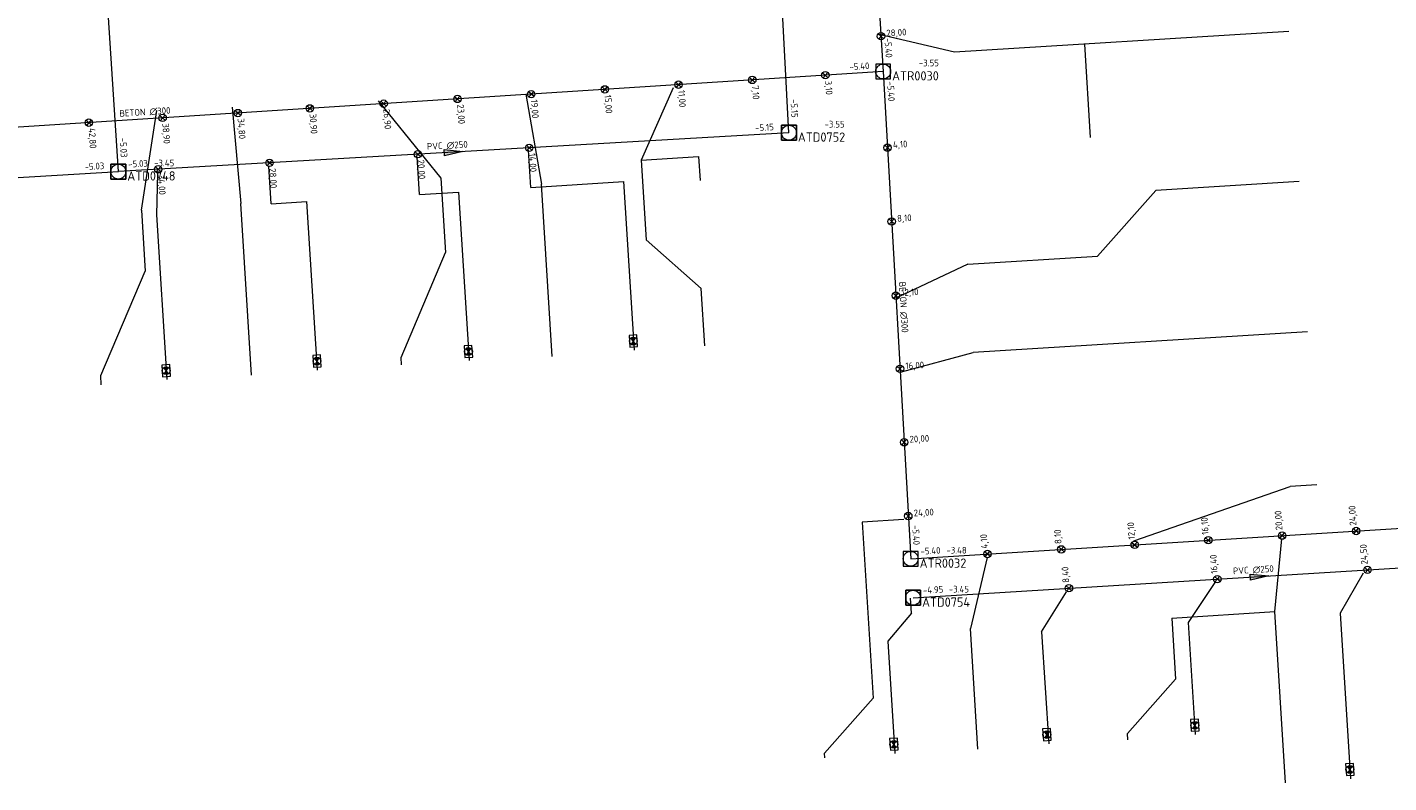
# Model space of a CAD drawing. Header units: metres. Extents: x 162232 to 162755, y 502539 to 502988.
# Tile 22 of 64: x 162485 to 162558, y 502576 to 502617. Entities that reach past the tile are written whole.
import ezdxf

# ---------------------------------------------------------------- set-up
doc = ezdxf.new("R2010")
doc.units = ezdxf.units.M
doc.header["$LTSCALE"] = 0.001
for name, color, linetype, lineweight in [('B-WE-RI-HWA_BOB-T18', 150, 'Continuous', 0), ('B-WE-RI-HWA_HUISAANSLUITING_PVC_125-G', 150, 'Continuous', 13), ('B-WE-RI-HWA_HULPSTUK_INLAAT-S', 150, 'Continuous', 13), ('B-WE-RI-HWA_HULPSTUK_INLAAT-T18', 150, 'Continuous', 0), ('B-WE-RI-HWA_MATERIAAL-T18', 150, 'Continuous', 0), ('B-WE-RI-HWA_PUTDEKSELHOOGTE-T18', 150, 'Continuous', 0), ('B-WE-RI-HWA_PUTNUMMER-T25', 150, 'Continuous', 0), ('B-WE-RI-HWA_RIOOLPUT_INSPECTIEPUT-S', 150, 'Continuous', 13), ('B-WE-RI-HWA_TRANSPORTLEIDING_BETON_300-G', 150, 'Continuous', 13), ('B-WE-RI-VWA_BOB-T18', 20, 'Continuous', 0), ('B-WE-RI-VWA_HUISAANSLUITING_PVC_125-G', 20, 'Continuous', 13), ('B-WE-RI-VWA_HULPSTUK_INLAAT-S', 20, 'Continuous', 13), ('B-WE-RI-VWA_HULPSTUK_INLAAT-T18', 20, 'Continuous', 0), ('B-WE-RI-VWA_HULPSTUK_ONTSTOPPINGSSTUK-S', 20, 'Continuous', 13), ('B-WE-RI-VWA_MATERIAAL-T18', 20, 'Continuous', 0), ('B-WE-RI-VWA_PUTDEKSELHOOGTE-T18', 20, 'Continuous', 0), ('B-WE-RI-VWA_PUTNUMMER-T25', 20, 'Continuous', 0), ('B-WE-RI-VWA_RIOOLPUT_INSPECTIEPUT-S', 20, 'Continuous', 13), ('B-WE-RI-VWA_STROOMRICHTING-S', 20, 'Continuous', 13), ('B-WE-RI-VWA_TRANSPORTLEIDING_PVC_250-G', 20, 'Continuous', 13), ('Default', 7, 'Continuous', 0)]:
    doc.layers.add(name, color=color, linetype=linetype, lineweight=lineweight)
doc.styles.add('NLCS-ISO', font='NLCS-ISO.ttf')

# ---------------------------------------------------------------- blocks, each defined once
blk = doc.blocks.new('SRI-STROOMRICHTING-SO')
at = {"layer": 'Default', "linetype": 'Continuous'}
blk.add_hatch(color=256, dxfattribs=at).paths.add_polyline_path([(-0.0025, 0.00083), (-0.0025, -0.00083), (0.0025, 0)])
at = {"flags": 128}
blk.add_lwpolyline([(0.0025, 0), (-0.0025, -0.00083), (-0.0025, 0.00083), (0.0025, 0)], dxfattribs=at)
blk = doc.blocks.new('B-SRI-PUT_VWA-SO')
at = {"flags": 128}
for points in [[(-0.002, 0.002), (0.002, 0.002), (0.002, -0.002), (-0.002, -0.002), (-0.002, 0.002)], [(0.002, -0.002), (0.002, 0.002), (-0.002, 0.002), (-0.002, -0.002), (0.002, -0.002)]]:
    blk.add_lwpolyline(points, dxfattribs=at)
blk.add_circle((0, 0), 0.002)
blk = doc.blocks.new('B-SRI-PUT_HWA-SO')
at = {"flags": 128}
blk.add_lwpolyline([(-0.002, -0.002), (0.002, -0.002), (0.002, 0.002), (-0.002, 0.002), (-0.002, -0.002)], dxfattribs=at)
blk.add_circle((0, 0), 0.002)
blk = doc.blocks.new('SRI-HULP_INLAAT-SO')
for p, q in [((-0.00071, 0.00071), (0.00071, -0.00071)), ((-0.00071, -0.00071), (0.00071, 0.00071))]:
    blk.add_line(p, q)
blk.add_circle((0, 0), 0.001)
blk = doc.blocks.new('SRI-HULP_ONTSTOP-SO')
at = {"layer": 'Default', "linetype": 'Continuous'}
h = blk.add_hatch(color=256, dxfattribs=at)
edge = h.paths.add_edge_path()
edge.add_arc((0, 0), 0.00105, 146.3099, 180)
edge.add_arc((0, 0), 0.00105, -180, -146.3099)
edge.add_line((-0.00087, -0.00058), (0, 0))
edge.add_line((0, 0), (-0.00087, 0.00058))
h = blk.add_hatch(color=256, dxfattribs=at)
edge = h.paths.add_edge_path()
edge.add_line((0, 0), (0.00087, -0.00058))
edge.add_arc((0, 0), 0.00105, -33.6901, 0)
edge.add_arc((0, 0), 0.00105, 0, 33.6901)
edge.add_line((0.00087, 0.00058), (0, 0))
for p, q in [((0.00087, 0.00058), (-0.00087, -0.00058)), ((-0.00087, 0.00058), (0.00087, -0.00058))]:
    blk.add_line(p, q)
at = {"flags": 128}
blk.add_lwpolyline([(-0.00158, -0.00105), (0.00157, -0.00105), (0.00157, 0.00105), (-0.00158, 0.00105), (-0.00158, -0.00105)], dxfattribs=at)
blk.add_circle((0, 0), 0.00105)

msp = doc.modelspace()

# ---------------------------------------------------------------- linework, layer by layer
at = {"layer": 'B-WE-RI-HWA_HUISAANSLUITING_PVC_125-G', "flags": 128}
for points in [[(162535.023, 502615.28), (162530.977, 502616.232)], [(162553.015, 502616.39), (162535.023, 502615.28)], [(162542.012, 502615.711), (162542.323, 502610.677)], [(162511.955, 502613.016), (162512.79, 502608.174)], [(162519.888, 502613.368), (162518.157, 502609.469)], [(162491.261, 502606.776), (162492.095, 502612.132)], [(162496.151, 502612.312), (162496.617, 502607.131)], [(162504.004, 502612.661), (162507.385, 502608.492)], [(162518.157, 502609.469), (162521.245, 502609.663)], [(162518.157, 502609.469), (162518.421, 502605.178)], [(162521.245, 502609.663), (162521.326, 502608.366)], [(162507.385, 502608.492), (162507.631, 502604.499)], [(162513.362, 502598.898), (162512.79, 502608.174)], [(162545.85, 502607.833), (162542.721, 502604.29)], [(162553.566, 502608.309), (162545.85, 502607.833)], [(162497.188, 502597.881), (162496.617, 502607.131)], [(162491.261, 502606.776), (162491.463, 502603.482)], [(162521.389, 502602.554), (162518.421, 502605.178)], [(162505.243, 502598.839), (162507.631, 502604.499)], [(162535.733, 502603.857), (162542.721, 502604.29)], [(162489.073, 502597.866), (162491.463, 502603.482)], [(162535.733, 502603.857), (162531.901, 502602.047)], [(162521.58, 502599.465), (162521.389, 502602.554)], [(162554.016, 502600.22), (162536.028, 502599.11)], [(162532.163, 502598.066), (162536.028, 502599.11)], [(162505.268, 502598.439), (162505.243, 502598.839)], [(162489.103, 502597.373), (162489.073, 502597.866)], [(162544.669, 502588.964), (162553.087, 502591.887)], [(162554.527, 502591.976), (162553.087, 502591.887)], [(162532.288, 502590.115), (162530.058, 502589.977)], [(162530.058, 502589.977), (162530.641, 502580.499)], [(162552.269, 502585.149), (162552.631, 502589.073)], [(162536.773, 502588.06), (162535.878, 502584.235)], [(162546.719, 502584.807), (162552.269, 502585.149)], [(162552.838, 502575.933), (162552.269, 502585.149)], [(162536.279, 502577.743), (162535.878, 502584.235)], [(162546.719, 502584.807), (162546.921, 502581.513)], [(162544.334, 502578.587), (162546.921, 502581.513)], [(162528.022, 502577.536), (162530.641, 502580.499)], [(162544.355, 502578.253), (162544.334, 502578.587)], [(162528.038, 502577.273), (162528.022, 502577.536)]]:
    msp.add_lwpolyline(points, dxfattribs=at)
at = {"layer": 'B-WE-RI-HWA_TRANSPORTLEIDING_BETON_300-G', "flags": 128}
for points in [[(162529.323, 502644.034), (162531.184, 502614.239)], [(162531.184, 502614.239), (162452.587, 502609.174)], [(162531.184, 502614.239), (162532.665, 502587.997)], [(162532.665, 502587.997), (162601.327, 502592.282)]]:
    msp.add_lwpolyline(points, dxfattribs=at)
at = {"layer": 'B-WE-RI-VWA_HUISAANSLUITING_PVC_125-G', "flags": 128}
for points in [[(162512.226, 502607.994), (162512.099, 502610.008)], [(162498.254, 502607.115), (162498.126, 502609.143)], [(162506.238, 502607.617), (162506.111, 502609.637)], [(162492.137, 502608.772), (162492.079, 502606.527)], [(162506.238, 502607.617), (162508.334, 502607.749)], [(162508.334, 502607.749), (162508.905, 502598.668)], [(162512.226, 502607.994), (162517.216, 502608.308)], [(162517.216, 502608.308), (162517.787, 502599.226)], [(162498.254, 502607.115), (162500.15, 502607.234)], [(162500.15, 502607.234), (162500.721, 502598.153)], [(162492.079, 502606.527), (162492.637, 502597.645)], [(162557.021, 502587.226), (162555.779, 502585.07)], [(162549.037, 502586.717), (162547.594, 502584.561)], [(162532.708, 502585.075), (162532.657, 502585.873)], [(162539.71, 502584.07), (162541.053, 502586.208)], [(162532.708, 502585.075), (162531.426, 502583.554)], [(162555.779, 502585.07), (162556.342, 502576.155)], [(162547.594, 502584.561), (162547.975, 502578.532)], [(162531.426, 502583.554), (162531.807, 502577.511)], [(162539.71, 502584.07), (162540.091, 502578.034)]]:
    msp.add_lwpolyline(points, dxfattribs=at)
at = {"layer": 'B-WE-RI-VWA_TRANSPORTLEIDING_PVC_250-G', "flags": 128}
for points in [[(162490.023, 502608.849), (162487.146, 502653.381)], [(162526.111, 502610.94), (162524.72, 502637.316)], [(162526.111, 502610.94), (162490.023, 502608.849)], [(162459.377, 502607.021), (162490.023, 502608.849)], [(162532.797, 502585.898), (162570.099, 502588.187)]]:
    msp.add_lwpolyline(points, dxfattribs=at)

# ---------------------------------------------------------------- block references
at = {"layer": 'B-WE-RI-HWA_HULPSTUK_INLAAT-S', "linetype": 'Continuous', "lineweight": 0, "xscale": 200, "yscale": 200}
for p, rotation in [((162531.065, 502616.138), 273.5740596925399), ((162528.07, 502614.038), 183.6871941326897), ((162520.167, 502613.529), 183.6871941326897), ((162524.139, 502613.785), 183.6871941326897), ((162508.272, 502612.762), 183.6871941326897), ((162512.243, 502613.018), 183.6871941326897), ((162516.205, 502613.274), 183.6871941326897), ((162496.456, 502612.001), 183.6871941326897), ((162500.328, 502612.251), 183.6871941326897), ((162504.3, 502612.507), 183.6871941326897), ((162488.433, 502611.484), 183.6871941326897), ((162492.404, 502611.74), 183.6871941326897), ((162531.416, 502610.136), 273.2301323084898), ((162531.64, 502606.162), 273.2301323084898), ((162531.865, 502602.168), 273.2301323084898), ((162532.088, 502598.224), 273.2301323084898), ((162532.311, 502594.271), 273.2301323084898), ((162532.535, 502590.297), 273.2301323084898), ((162552.656, 502589.245), 3.571035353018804), ((162556.638, 502589.493), 3.571035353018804), ((162540.769, 502588.503), 3.571035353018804), ((162544.722, 502588.749), 3.571035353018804), ((162548.684, 502588.997), 3.571035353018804), ((162536.797, 502588.255), 3.571035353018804)]:
    msp.add_blockref('SRI-HULP_INLAAT-SO', p, dxfattribs=dict(at, rotation=rotation))
at = {"layer": 'B-WE-RI-HWA_RIOOLPUT_INSPECTIEPUT-S', "linetype": 'Continuous', "lineweight": 0, "xscale": 200, "yscale": 200}
for p in [(162531.184, 502614.239), (162532.665, 502587.997)]:
    msp.add_blockref('B-SRI-PUT_HWA-SO', p, dxfattribs=at)
at = {"layer": 'B-WE-RI-VWA_HULPSTUK_INLAAT-S', "linetype": 'Continuous', "lineweight": 0, "xscale": 200, "yscale": 200}
for p, rotation in [((162506.144, 502609.783), 183.3161070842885), ((162512.134, 502610.13), 183.3161070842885), ((162492.168, 502608.973), 183.3161070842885), ((162498.158, 502609.32), 183.3161070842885), ((162557.251, 502587.399), 3.511495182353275), ((162541.181, 502586.412), 3.511495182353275), ((162549.166, 502586.902), 3.511495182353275)]:
    msp.add_blockref('SRI-HULP_INLAAT-SO', p, dxfattribs=dict(at, rotation=rotation))
at = {"layer": 'B-WE-RI-VWA_HULPSTUK_ONTSTOPPINGSSTUK-S', "linetype": 'Continuous', "lineweight": 0, "xscale": 200, "yscale": 200}
for p, rotation in [((162517.735, 502599.721), 273.598462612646), ((162500.713, 502598.643), 273.598462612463), ((162508.865, 502599.159), 273.598462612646), ((162492.596, 502598.129), 273.598462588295), ((162547.958, 502579.031), 273.612713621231), ((162539.995, 502578.528), 273.612713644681), ((162531.761, 502578.008), 273.612713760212), ((162556.302, 502576.652), 273.61271374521)]:
    msp.add_blockref('SRI-HULP_ONTSTOP-SO', p, dxfattribs=dict(at, rotation=rotation))
at = {"layer": 'B-WE-RI-VWA_RIOOLPUT_INSPECTIEPUT-S', "linetype": 'Continuous', "lineweight": 0, "xscale": 200, "yscale": 200}
for p in [(162526.111, 502610.94), (162490.023, 502608.849), (162532.797, 502585.898)]:
    msp.add_blockref('B-SRI-PUT_VWA-SO', p, dxfattribs=at)
at = {"layer": 'B-WE-RI-VWA_STROOMRICHTING-S', "linetype": 'Continuous', "lineweight": 0, "xscale": 200, "yscale": 200}
for p, rotation in [((162508.067, 502609.895), 3.316107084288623), ((162551.448, 502587.042), 3.511495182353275)]:
    msp.add_blockref('SRI-STROOMRICHTING-SO', p, dxfattribs=dict(at, rotation=rotation))

# ---------------------------------------------------------------- texts
at = {"layer": 'B-WE-RI-HWA_BOB-T18', "linetype": 'Continuous', "lineweight": 0, "char_height": 0.36, "attachment_point": 7, "line_spacing_factor": 0.8, "style": 'NLCS-ISO'}
for insert, rotation in [((162531.253, 502616.047), 273.57406), ((162529.376, 502614.304), 3.68719), ((162531.396, 502613.7), 273.23013), ((162532.744, 502589.804), 273.23013), ((162533.203, 502588.212), 3.57104)]:
    msp.add_mtext('{\\C256;-5.40}', dxfattribs=dict(at, insert=insert, rotation=rotation))
at = {"layer": 'B-WE-RI-HWA_HULPSTUK_INLAAT-T18', "linetype": 'Continuous', "lineweight": 0, "char_height": 0.36, "attachment_point": 7, "line_spacing_factor": 0.8, "style": 'NLCS-ISO'}
for s, insert, rotation in [('{\\C256;28,00}', (162531.372, 502616.038), 3.57406), ('{\\C256;3,10}', (162527.971, 502613.731), 273.68719), ('{\\C256;15,00}', (162516.106, 502612.967), 273.68719), ('{\\C256;11,00}', (162520.068, 502613.222), 273.68719), ('{\\C256;7,10}', (162524.039, 502613.478), 273.68719), ('{\\C256;26,90}', (162504.201, 502612.199), 273.68719), ('{\\C256;23,00}', (162508.172, 502612.455), 273.68719), ('{\\C256;19,00}', (162512.144, 502612.711), 273.68719), ('{\\C256;38,90}', (162492.305, 502611.433), 273.68719), ('{\\C256;34,80}', (162496.357, 502611.694), 273.68719), ('{\\C256;30,90}', (162500.229, 502611.944), 273.68719), ('{\\C256;42,80}', (162488.333, 502611.177), 273.68719), ('{\\C256;4,10}', (162531.722, 502610.034), 3.23013), ('{\\C256;8,10}', (162531.946, 502606.06), 3.23013), ('{\\C256;12,10}', (162532.171, 502602.067), 3.23013), ('{\\C256;16,00}', (162532.394, 502598.123), 3.23013), ('{\\C256;20,00}', (162532.617, 502594.169), 3.23013), ('{\\C256;24,00}', (162556.738, 502589.8), 93.57104), ('{\\C256;24,00}', (162532.841, 502590.195), 3.23013), ('{\\C256;12,10}', (162544.821, 502589.056), 93.57104), ('{\\C256;16,10}', (162548.784, 502589.304), 93.57104), ('{\\C256;20,00}', (162552.756, 502589.551), 93.57104), ('{\\C256;4,10}', (162536.897, 502588.562), 93.57104), ('{\\C256;8,10}', (162540.869, 502588.81), 93.57104)]:
    msp.add_mtext(s, dxfattribs=dict(at, insert=insert, rotation=rotation))
at = {"layer": 'B-WE-RI-HWA_MATERIAAL-T18', "linetype": 'Continuous', "lineweight": 0, "char_height": 0.36, "attachment_point": 8, "line_spacing_factor": 0.8, "style": 'NLCS-ISO'}
for insert, rotation in [((162491.466, 502611.861), 3.68719), ((162532.082, 502601.536), 273.23013)]:
    msp.add_mtext('{\\C256;BETON ∅300}', dxfattribs=dict(at, insert=insert, rotation=rotation))
at = {"layer": 'B-WE-RI-HWA_PUTDEKSELHOOGTE-T18', "linetype": 'Continuous', "lineweight": 0, "char_height": 0.36, "attachment_point": 7, "line_spacing_factor": 0.8, "style": 'NLCS-ISO'}
for s, insert in [('{\\C256;-3.55}', (162533.104, 502614.52)), ('{\\C256;-3.48}', (162534.585, 502588.278))]:
    msp.add_mtext(s, dxfattribs=dict(at, insert=insert))
at = {"layer": 'B-WE-RI-HWA_PUTNUMMER-T25', "linetype": 'Continuous', "lineweight": 0, "char_height": 0.5, "attachment_point": 7, "line_spacing_factor": 0.8, "style": 'NLCS-ISO'}
for s, insert in [('{\\C256;ATR0030}', (162531.664, 502613.754)), ('{\\C256;ATR0032}', (162533.145, 502587.512))]:
    msp.add_mtext(s, dxfattribs=dict(at, insert=insert))
at = {"layer": 'B-WE-RI-VWA_BOB-T18', "linetype": 'Continuous', "lineweight": 0, "char_height": 0.36, "attachment_point": 7, "line_spacing_factor": 0.8, "style": 'NLCS-ISO'}
for s, insert, rotation in [('{\\C256;-5.15}', (162526.197, 502612.747), 273.01883), ('{\\C256;-5.15}', (162524.304, 502611.017), 3.31611), ('{\\C256;-5.03}', (162490.088, 502610.657), 273.69647), ('{\\C256;-5.03}', (162488.215, 502608.923), 3.41359), ('{\\C256;-5.03}', (162490.562, 502609.062), 3.31611), ('{\\C256;-4.95}', (162533.335, 502586.113), 3.5115)]:
    msp.add_mtext(s, dxfattribs=dict(at, insert=insert, rotation=rotation))
at = {"layer": 'B-WE-RI-VWA_HULPSTUK_INLAAT-T18', "linetype": 'Continuous', "lineweight": 0, "char_height": 0.36, "attachment_point": 7, "line_spacing_factor": 0.8, "style": 'NLCS-ISO'}
for s, insert, rotation in [('{\\C256;20,00}', (162506.043, 502609.477), 273.31611), ('{\\C256;14,00}', (162512.033, 502609.824), 273.31611), ('{\\C256;34,00}', (162492.067, 502608.667), 273.31611), ('{\\C256;28,00}', (162498.057, 502609.014), 273.31611), ('{\\C256;24,50}', (162557.351, 502587.705), 93.5115), ('{\\C256;16,40}', (162549.266, 502587.209), 93.5115), ('{\\C256;8,40}', (162541.281, 502586.719), 93.5115)]:
    msp.add_mtext(s, dxfattribs=dict(at, insert=insert, rotation=rotation))
at = {"layer": 'B-WE-RI-VWA_MATERIAAL-T18', "linetype": 'Continuous', "lineweight": 0, "char_height": 0.36, "attachment_point": 8, "line_spacing_factor": 0.8, "style": 'NLCS-ISO'}
for insert, rotation in [((162507.739, 502610.057), 3.31611), ((162551.119, 502587.204), 3.5115)]:
    msp.add_mtext('{\\C256;PVC ∅250}', dxfattribs=dict(at, insert=insert, rotation=rotation))
at = {"layer": 'B-WE-RI-VWA_PUTDEKSELHOOGTE-T18', "linetype": 'Continuous', "lineweight": 0, "char_height": 0.36, "attachment_point": 7, "line_spacing_factor": 0.8, "style": 'NLCS-ISO'}
for s, insert in [('{\\C256;-3.55}', (162528.031, 502611.221)), ('{\\C256;-3.45}', (162491.943, 502609.13)), ('{\\C256;-3.45}', (162534.717, 502586.179))]:
    msp.add_mtext(s, dxfattribs=dict(at, insert=insert))
at = {"layer": 'B-WE-RI-VWA_PUTNUMMER-T25', "linetype": 'Continuous', "lineweight": 0, "char_height": 0.5, "attachment_point": 7, "line_spacing_factor": 0.8, "style": 'NLCS-ISO'}
for s, insert in [('{\\C256;ATD0752}', (162526.591, 502610.455)), ('{\\C256;ATD0748}', (162490.503, 502608.364)), ('{\\C256;ATD0754}', (162533.277, 502585.413))]:
    msp.add_mtext(s, dxfattribs=dict(at, insert=insert))

doc.saveas('drawing.dxf')
